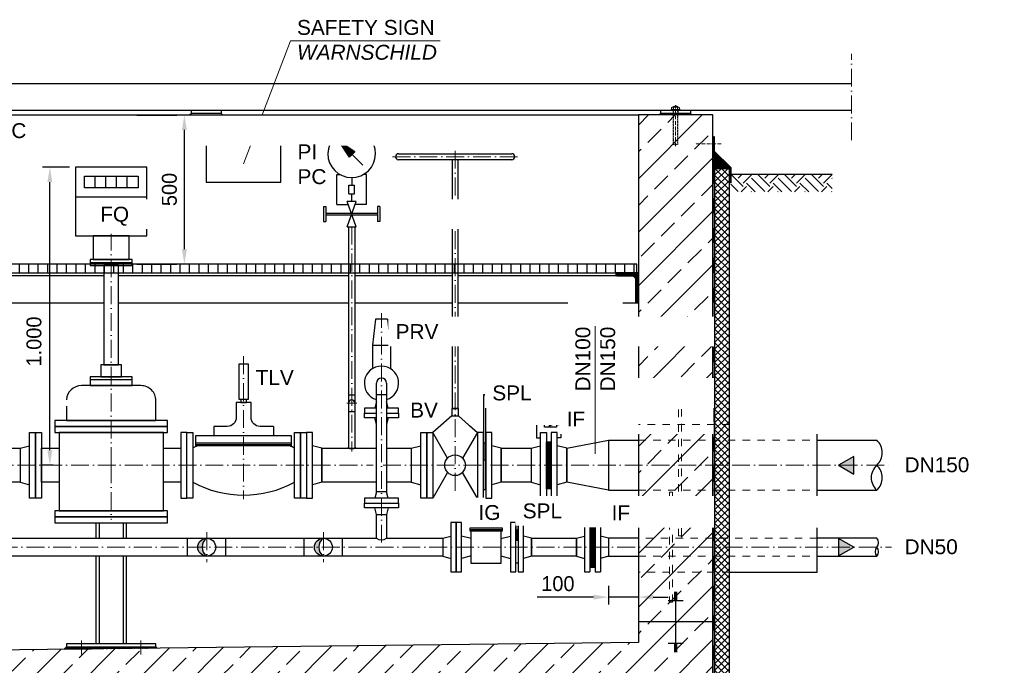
# Model space of a CAD drawing. Header units: millimetres. Extents: x 3814 to 923545, y -36595 to -4911.
# Tile 21 of 54: x 7390 to 10694, y -12497 to -10331. Entities that reach past the tile are written whole.
import ezdxf

# ---------------------------------------------------------------- set-up
doc = ezdxf.new("R2010")
doc.units = ezdxf.units.MM
doc.linetypes.add('ACAD_ISO10W100', pattern=[18, 12, -3, 0, -3])
doc.linetypes.add('JIS_02_1.0', pattern=[2, 1, -1])
for name, color, linetype, lineweight in [('Bemaßung', 7, 'Continuous', 9), ('Beschriftung', 7, 'Continuous', 9), ('P------T2', 7, 'Continuous', 18)]:
    doc.layers.add(name, color=color, linetype=linetype, lineweight=lineweight)
for name, color, linetype in [('P-MU050ENTL', 7, 'Continuous'), ('P-MU150AUSL', 7, 'Continuous'), ('P-MU200EINL', 7, 'Continuous')]:
    doc.layers.add(name, color=color, linetype=linetype)
doc.styles.add('LBB3.5M1000', font='isocp.shx', dxfattribs={"height": 3.5})
doc.dimstyles.new('DIN', dxfattribs={"dimtxt": 2.5, "dimasz": 2.5, "dimexe": 1.25, "dimexo": 0.625, "dimtad": 1, "dimtih": 1, "dimdec": 4, "dimdsep": 46, "dimlunit": 6, "dimtxsty": 'Standard', "dimcen": 2.5, "dimadec": 0, "dimazin": 0, "dimtfac": 1, "dimtdec": 4, "dimtmove": 0, "dimatfit": 3, "dimfxl": 0, "dimtvp": 1, "dimtolj": 1, "dimtzin": 0, "dimarcsym": 0})

# ---------------------------------------------------------------- blocks, each defined once
blk = doc.blocks.new('*D25')
at = {"layer": 'Bemaßung', "color": 0, "lineweight": -2, "transparency": 16777216}
for p, q in [((7557.1, -10825.6), (7466.3, -10825.6)), ((7491.3, -11775.6), (7491.3, -10875.6)), ((7502.1, -11825.6), (7466.3, -11825.6))]:
    blk.add_line(p, q, dxfattribs=at)
at = {"layer": 'Bemaßung', "color": 0, "transparency": 16777216}
for points in [[(7482.9, -10875.6), (7499.6, -10875.6), (7491.3, -10825.6)], [(7482.9, -11775.6), (7499.6, -11775.6), (7491.3, -11825.6)]]:
    blk.add_solid(points, dxfattribs=at)
at = {"layer": 'DEFPOINTS', "color": 0, "transparency": 16777216}
for p in [(7491.3, -10825.6), (7577.1, -10825.6), (7522.1, -11825.6)]:
    blk.add_point(p, dxfattribs=at)
at = {"layer": 'Bemaßung', "color": 0, "transparency": 16777216, "insert": (7438.1, -11410.5), "char_height": 50, "attachment_point": 5, "rotation": 90}
blk.add_mtext('\\A1;1.000', dxfattribs=at)
blk = doc.blocks.new('*D24')
at = {"layer": 'Bemaßung', "color": 0, "lineweight": -2, "transparency": 16777216}
for p, q in [((7782.7, -10650.6), (7917.7, -10650.6)), ((7942.7, -11100.6), (7942.7, -10700.6)), ((7782.7, -11150.6), (7917.7, -11150.6))]:
    blk.add_line(p, q, dxfattribs=at)
at = {"layer": 'Bemaßung', "color": 0, "transparency": 16777216}
for points in [[(7934.4, -10700.6), (7951.1, -10700.6), (7942.7, -10650.6)], [(7934.4, -11100.6), (7951.1, -11100.6), (7942.7, -11150.6)]]:
    blk.add_solid(points, dxfattribs=at)
at = {"layer": 'DEFPOINTS', "color": 0, "transparency": 16777216}
for p in [(7942.7, -10650.6), (7942.7, -10650.6), (7942.7, -11150.6)]:
    blk.add_point(p, dxfattribs=at)
at = {"layer": 'Bemaßung', "color": 0, "transparency": 16777216, "insert": (7892.5, -10900.6), "char_height": 50, "attachment_point": 5, "rotation": 90}
blk.add_mtext('\\A1;500', dxfattribs=at)
blk = doc.blocks.new('*D49')
at = {"layer": 'Bemaßung', "color": 0, "lineweight": -2, "transparency": 16777216}
for p, q in [((9366.1, -12230.7), (9366.1, -12293.1)), ((9466.1, -12230.7), (9466.1, -12293.1)), ((9316.1, -12268.1), (9126.1, -12268.1)), ((9466.1, -12268.1), (9366.1, -12268.1)), ((9516.1, -12268.1), (9566.1, -12268.1))]:
    blk.add_line(p, q, dxfattribs=at)
at = {"layer": 'Bemaßung', "color": 0, "transparency": 16777216}
for points in [[(9316.1, -12259.8), (9316.1, -12276.5), (9366.1, -12268.1)], [(9516.1, -12259.8), (9516.1, -12276.5), (9466.1, -12268.1)]]:
    blk.add_solid(points, dxfattribs=at)
at = {"layer": 'DEFPOINTS', "color": 0, "transparency": 16777216}
for p in [(9366.1, -12130.7), (9466.1, -12130.7), (9366.1, -12268.1)]:
    blk.add_point(p, dxfattribs=at)
at = {"layer": 'Bemaßung', "color": 0, "transparency": 16777216, "insert": (9196.1, -12223.1), "char_height": 50, "attachment_point": 5}
blk.add_mtext('\\A1;100', dxfattribs=at)

msp = doc.modelspace()

# ---------------------------------------------------------------- hatches: boundary and pattern name
at = {"lineweight": 0}
h = msp.add_hatch(dxfattribs=at)
h.set_pattern_fill('ANSI33', color=256, scale=20)
h.set_pattern_definition([(45, (8016.07, -11775.56), (-89.8026, 89.8026), []), (45, (8105.88, -11775.56), (-89.8026, 89.8026), [63.5, -31.75])])
h.paths.add_polyline_path([(6316.07279, -11505.55504), (6566.07279, -11505.55504), (6566.07279, -10650.55504), (6316.07279, -10650.55504)])
h.paths.add_polyline_path([(9466.07279, -11689.05504), (9716.07279, -11689.05504), (9716.07279, -10650.55504), (9466.07279, -10650.55504)])
h.paths.add_polyline_path([(9716.07279, -11689.05504), (9466.07279, -11689.05504), (9466.07279, -12420.55504), (6916.07279, -12450.55504), (6916.07279, -12650.55504), (6566.07279, -12650.55504), (6566.07279, -11505.55504), (6316.07279, -11505.55504), (6316.07279, -12900.55504), (9716.07279, -12900.55504)])
at = {"lineweight": 5}
h = msp.add_hatch(dxfattribs=at)
h.set_pattern_fill('ANSI36', color=256, angle=90)
h.set_pattern_definition([(135, (6288.0728, -10802.055), (-6.173926, 1.683798), [7.9375, -1.5875, 0, -1.5875])])
h.paths.add_polyline_path([(9716.07279, -10774.05504), (9772.07279, -10830.05504), (9722.07279, -10830.05504), (9716.07279, -10830.05504)])
h = msp.add_hatch()
h.set_pattern_fill('EARTH', color=256, scale=10, angle=45)
h.set_pattern_definition([(45, (10087.07, -10879.69), (7e-15, 89.803), [63.5, -63.5]), (45, (10070.235, -10862.855), (7e-15, 89.803), [63.5, -63.5]), (45, (10053.4, -10846.02), (7e-15, 89.803), [63.5, -63.5]), (135, (10053.4, -10834.79), (-89.803, 7e-15), [63.5, -63.5]), (135, (10070.235, -10817.954), (-89.803, 7e-15), [63.5, -63.5]), (135, (10087.07, -10801.116), (-89.803, 7e-15), [63.5, -63.5])])
h.paths.add_polyline_path([(10116.07279, -10908.83069), (10116.07279, -10850.55504), (9776.03022, -10850.55504), (9776.03022, -10908.83069)])
h = msp.add_hatch()
h.set_pattern_fill('ANSI31', color=256, scale=10, angle=45)
h.set_pattern_definition([(90, (-77669.44, 27169.223), (-31.75, 5e-15), [])])
h.paths.add_polyline_path([(6741.92279, -11180.55504), (6741.92279, -11150.55504), (6571.07279, -11150.55504), (6571.07279, -11180.55504)])
h.paths.add_polyline_path([(6741.92279, -11150.55504), (6741.92279, -11180.55504), (9461.07279, -11180.55504), (9461.07279, -11150.55504)])
at = {"lineweight": 9}
h = msp.add_hatch(dxfattribs=at)
h.set_pattern_fill('ANSI31', color=256)
h.set_pattern_definition([(45, (-76069.4396, 27169.2227), (-2.24506403, 2.24506403), [])])
edge = h.paths.add_edge_path()
edge.add_line((9466.07279, -11280.55504), (9466.07279, -11180.55504))
edge.add_line((9466.07279, -11180.55504), (9391.07279, -11180.55504))
edge.add_line((9391.07279, -11180.55504), (9391.07279, -11185.55504))
edge.add_arc((9396.07279, -11185.55504), 5, 180, 270)
edge.add_line((9396.07279, -11190.55504), (9446.07279, -11190.55504))
edge.add_arc((9446.07279, -11200.55504), 10, 0, 90, ccw=False)
edge.add_line((9456.07279, -11200.55504), (9456.07279, -11275.55504))
edge.add_arc((9461.07279, -11275.55504), 5, 180, 270)
edge.add_line((9461.07279, -11280.55504), (9466.07279, -11280.55504))
h = msp.add_hatch(color=256)
h.dxf.hatch_style = 1
h.paths.add_polyline_path([(9177.8202, -11688.72107), (9168.44908, -11694.13148), (9168.44908, -11683.31065)])
at = {"lineweight": 5}
h = msp.add_hatch(dxfattribs=at)
h.set_pattern_fill('NET3', color=256, angle=180)
h.set_pattern_definition([(180, (9166.0728, -11825.555), (-4e-16, -3.175), []), (240, (9166.0728, -11825.555), (2.74963, -1.5875), []), (300, (9166.0728, -11825.555), (2.74963, 1.5875), [])])
h.paths.add_polyline_path([(9158.07279, -11904.55504), (9158.07279, -11746.55504), (9174.07279, -11746.55504), (9174.07279, -11904.55504)])
h = msp.add_hatch(color=256)
h.dxf.hatch_style = 1
h.paths.add_polyline_path([(10138.09475, -11825.55504), (10189.13271, -11855.02182), (10189.13271, -11796.08825)])
h = msp.add_hatch(color=256)
h.dxf.hatch_style = 1
h.paths.add_polyline_path([(9323.8202, -11983.18525), (9314.44908, -11988.59567), (9314.44908, -11977.77483)])
h = msp.add_hatch(dxfattribs=at)
h.set_pattern_fill('NET3', color=256, angle=90)
h.set_pattern_definition([(90, (-33525.0593, -22517.5735), (-3.175, 2e-16), []), (150, (-33525.0593, -22517.5735), (-1.5875, -2.74963066), []), (210, (-33525.0593, -22517.5735), (1.5875, -2.74963066), [])])
h.paths.add_polyline_path([(9303.07279, -12168.05504), (9321.07279, -12168.05504), (9321.07279, -12033.05504), (9303.07279, -12033.05504)])
h = msp.add_hatch(color=256)
h.dxf.hatch_style = 1
h.paths.add_polyline_path([(8017.57279, -12070.40504, 0.4142135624), (7987.42279, -12100.55504), (8002.06063, -12100.55504, -0.2421638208)])
h.paths.add_polyline_path([(8002.06063, -12100.55504), (7987.42279, -12100.55504, 0.4142135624), (8017.57279, -12130.70504, -0.2421638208)])
h = msp.add_hatch(color=256)
h.dxf.hatch_style = 1
h.paths.add_polyline_path([(8409.07279, -12070.40504, 0.4142135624), (8378.92279, -12100.55504), (8393.56063, -12100.55504, -0.2421638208)])
h.paths.add_polyline_path([(8393.56063, -12100.55504), (8378.92279, -12100.55504, 0.4142135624), (8409.07279, -12130.70504, -0.2421638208)])
h = msp.add_hatch(color=256)
h.dxf.hatch_style = 1
h.paths.add_polyline_path([(10189.13271, -12100.55504), (10138.09475, -12071.08825), (10138.09475, -12130.02182)])
h = msp.add_hatch(dxfattribs=at)
h.set_pattern_fill('NET3', color=256)
h.set_pattern_definition([(0, (7695.2295, -12438.9704), (0, 3.175), []), (60, (7695.2295, -12438.9704), (-2.74963, 1.5875), []), (120, (7695.2295, -12438.9704), (-2.74963, -1.5875), [])])
h.paths.add_polyline_path([(7847.07279, -12434.70905), (7547.07279, -12434.70905), (7538.55006, -12443.23177), (7851.90894, -12439.5452)])

# ---------------------------------------------------------------- linework, layer by layer
at = {"linetype": 'ACAD_ISO10W100', "lineweight": 18, "ltscale": 5}
for p, q in [((10181.60662, -10735.55504), (10181.60662, -10445.55504)), ((8641.07279, -10790.55504), (9061.07279, -10790.55504)), ((7697.07279, -11825.55504), (7697.07279, -11048.96901)), ((8604.07279, -12085.29835), (8604.07279, -11315.92922)), ((8520.85885, -11617.05332), (8487.28673, -11617.05332)), ((7112.07279, -11825.55504), (8575.72279, -11825.55504)), ((7697.07279, -11825.55504), (7697.07279, -12008.55504)), ((8609.42279, -11825.55504), (10316.07279, -11825.55504)), ((8017.57279, -12050.40504), (8017.57279, -12150.70504)), ((8409.07279, -12050.40504), (8409.07279, -12150.70504)), ((6782.07279, -12100.55504), (10316.07279, -12100.55504)), ((7597.07279, -12413.04817), (7597.07279, -12460.88238)), ((7797.07279, -12413.04817), (7797.07279, -12460.88238))]:
    msp.add_line(p, q, dxfattribs=at)
for p, q in [((10181.60662, -10545.55504), (6256.07279, -10545.55504)), ((10181.60662, -10635.55504), (6256.07279, -10635.55504)), ((7966.07279, -10645.55504), (7966.07279, -10635.55504)), ((8066.07279, -10635.55504), (8066.07279, -10645.55504)), ((9541.07279, -10645.55504), (9541.07279, -10635.55504)), ((9641.07279, -10635.55504), (9641.07279, -10645.55504)), ((6566.07279, -10650.55504), (9466.07279, -10650.55504)), ((7966.07279, -10645.55504), (7961.07279, -10650.55504)), ((8066.07279, -10645.55504), (7966.07279, -10645.55504)), ((8066.07279, -10645.55504), (8071.07279, -10650.55504)), ((9541.07279, -10645.55504), (9536.07279, -10650.55504)), ((9641.07279, -10645.55504), (9541.07279, -10645.55504)), ((9641.07279, -10645.55504), (9646.07279, -10650.55504)), ((9772.07279, -10830.05504), (9716.07279, -10774.05504)), ((9716.07279, -10830.05504), (9762.07279, -10830.05504)), ((9722.07279, -10830.05504), (9716.07279, -10830.05504)), ((10116.07279, -10850.55504), (9776.03022, -10850.55504)), ((7672.07279, -11190.55504), (7315.87279, -11190.55504)), ((8493.42279, -11190.55504), (7722.07279, -11190.55504)), ((8841.07279, -11190.55504), (8514.72279, -11190.55504)), ((9396.07279, -11190.55504), (8861.07279, -11190.55504)), ((7322.22279, -11280.55504), (7672.07279, -11280.55504)), ((7722.07279, -11280.55504), (8493.42279, -11280.55504)), ((8514.72279, -11280.55504), (8841.07279, -11280.55504)), ((8861.07279, -11280.55504), (9461.07279, -11280.55504)), ((8584.07279, -11335.40504), (8574.07279, -11422.90504)), ((8624.07279, -11335.40504), (8584.07279, -11335.40504)), ((8624.07279, -11335.40504), (8634.07279, -11422.90504)), ((8574.07279, -11422.90504), (8634.07279, -11422.90504)), ((8574.07279, -11422.90504), (8574.07279, -11501.35149)), ((8634.07279, -11422.90504), (8634.07279, -11501.35149)), ((8587.22279, -11588.40504), (8587.22279, -11550.40504)), ((8620.92279, -11550.40504), (8620.92279, -11588.40504)), ((8493.42279, -11589.05332), (8514.72279, -11589.05332)), ((8587.22279, -11612.40504), (8581.57279, -11634.40504)), ((8626.57279, -11634.40504), (8620.92279, -11612.40504)), ((8493.42279, -11645.05332), (8514.72279, -11645.05332)), ((8587.22279, -11688.40504), (8581.57279, -11666.40504)), ((8626.57279, -11666.40504), (8620.92279, -11688.40504)), ((9366.07279, -11741.40504), (9466.07279, -11741.40504)), ((10066.07279, -11741.40504), (10266.07279, -11741.40504)), ((8490.00326, -11768.40332), (8490.00326, -11767.40332)), ((8490.00326, -11767.40332), (8493.42279, -11767.40332)), ((8518.14232, -11767.40332), (8514.72279, -11767.40332)), ((8518.14232, -11768.40332), (8518.14232, -11767.40332)), ((8587.22279, -11914.40504), (8581.57279, -11936.40504)), ((8626.57279, -11936.40504), (8620.92279, -11914.40504)), ((9366.07279, -11909.70504), (9466.07279, -11909.70504)), ((10066.07279, -11909.70504), (10266.07279, -11909.70504)), ((8587.22279, -11990.40504), (8581.57279, -11968.40504)), ((8587.22279, -12070.40504), (8587.22279, -11990.40504)), ((8587.22279, -11990.40504), (8620.92279, -11990.40504)), ((8626.57279, -11968.40504), (8620.92279, -11990.40504)), ((8620.92279, -11990.40504), (8620.92279, -12070.40504)), ((7953.57279, -12130.70504), (7953.57279, -12070.40504)), ((8081.57279, -12130.70504), (8081.57279, -12070.40504)), ((8345.07279, -12130.70504), (8345.07279, -12070.40504)), ((8473.07279, -12130.70504), (8473.07279, -12070.40504)), ((9466.07279, -12070.40504), (9366.07279, -12070.40504)), ((9366.07279, -12070.40504), (9366.07279, -12130.70504)), ((10266.07279, -12070.40504), (10066.07279, -12070.40504)), ((9366.07279, -12130.70504), (9466.07279, -12130.70504)), ((10066.07279, -12130.70504), (10266.07279, -12130.70504)), ((9586.07279, -12250.90176), (9596.07279, -12250.90176)), ((9586.07279, -12254.42166), (9596.07279, -12254.42166)), ((9586.07279, -12257.94156), (9596.07279, -12257.94156)), ((9591.07279, -12250.55504), (9591.07279, -12350.55504)), ((9566.07279, -12279.06099), (9616.07279, -12279.06099)), ((9586.07279, -12261.46147), (9596.07279, -12261.46147)), ((9586.07279, -12264.98137), (9596.07279, -12264.98137)), ((9586.07279, -12268.50128), (9596.07279, -12268.50128)), ((9586.07279, -12272.02118), (9596.07279, -12272.02118)), ((9586.07279, -12275.54109), (9596.07279, -12275.54109)), ((9716.07279, -12350.55504), (9466.07279, -12350.55504)), ((9591.07279, -12350.55504), (9591.07279, -12450.55504)), ((9566.07279, -12422.04908), (9616.07279, -12422.04908)), ((7547.07279, -12434.70905), (7538.55006, -12443.23177)), ((7847.07279, -12434.70905), (7851.90894, -12439.5452)), ((9586.07279, -12425.56898), (9596.07279, -12425.56898)), ((9586.07279, -12429.08889), (9596.07279, -12429.08889)), ((9586.07279, -12432.60879), (9596.07279, -12432.60879)), ((9586.07279, -12436.1287), (9596.07279, -12436.1287)), ((9586.07279, -12439.6486), (9596.07279, -12439.6486)), ((9586.07279, -12443.16851), (9596.07279, -12443.16851)), ((9586.07279, -12446.68841), (9596.07279, -12446.68841)), ((9586.07279, -12450.20832), (9596.07279, -12450.20832))]:
    msp.add_line(p, q)
at = {"linetype": 'Continuous', "lineweight": 9}
for p, q in [((9576.07279, -10635.55504), (9576.07279, -10632.55504)), ((9576.07279, -10632.55504), (9606.07279, -10632.55504)), ((9577.67279, -10631.55504), (9577.67279, -10625.55504)), ((9581.13699, -10624.55504), (9601.00859, -10624.55504)), ((9583.07279, -10622.05504), (9599.07279, -10622.05504)), ((9583.07279, -10622.05504), (9583.07279, -10624.55504)), ((9584.29779, -10621.61994), (9584.29779, -10624.55504)), ((9584.60099, -10631.55504), (9584.60099, -10625.55504)), ((9597.54459, -10631.55504), (9597.54459, -10625.55504)), ((9597.84779, -10621.61994), (9597.84779, -10624.55504)), ((9599.07279, -10622.05504), (9599.07279, -10624.55504)), ((9604.47279, -10631.55504), (9604.47279, -10625.55504)), ((9606.07279, -10635.55504), (9606.07279, -10632.55504))]:
    msp.add_line(p, q, dxfattribs=at)
at = {"linetype": 'JIS_02_1.0', "lineweight": 5, "ltscale": 2}
for p, q in [((9582.57279, -10650.55504), (9582.57279, -10632.55504)), ((9583.07279, -10749.05504), (9583.07279, -10622.05504)), ((9584.29779, -10749.4901), (9584.29779, -10624.55504)), ((9597.84779, -10749.4901), (9597.84779, -10624.55504)), ((9599.07279, -10749.05504), (9599.07279, -10622.05504)), ((9599.57279, -10650.55504), (9599.57279, -10632.55504)), ((9583.07279, -10749.05504), (9599.07279, -10749.05504))]:
    msp.add_line(p, q, dxfattribs=at)
at = {"linetype": 'ACAD_ISO10W100', "lineweight": 5}
for p, q in [((9591.07279, -10755.55504), (9591.07279, -10617.49404)), ((9744.16083, -10747.82579), (9656.64977, -10747.82579))]:
    msp.add_line(p, q, dxfattribs=at)
at = {"linetype": 'JIS_02_1.0', "lineweight": 18, "ltscale": 25}
for p, q in [((9466.07279, -11741.40504), (10066.07279, -11741.40504)), ((9466.07279, -11909.70504), (10066.07279, -11909.70504)), ((9772.07279, -11962.05504), (9466.07279, -11962.05504)), ((9772.07279, -12016.1541), (9466.07279, -12016.1541)), ((10066.07279, -12070.40504), (9466.07279, -12070.40504)), ((9466.07279, -12130.70504), (10066.07279, -12130.70504)), ((9772.07279, -12184.4541), (9466.07279, -12184.4541))]:
    msp.add_line(p, q, dxfattribs=at)
for points in [[(9716.07279, -12900.55504), (9716.07279, -10650.55504), (9466.07279, -10650.55504), (9466.07279, -12420.55504), (6916.07279, -12450.55504), (6916.07279, -12650.55504), (6566.07279, -12650.55504), (6566.07279, -12450.55504), (6566.07279, -10650.55504), (6316.07279, -10650.55504), (6316.07279, -12900.55504)], [(6741.92279, -11180.55504), (9461.07279, -11180.55504), (9461.07279, -11150.55504), (6741.92279, -11150.55504)], [(8587.22279, -11634.40504), (8546.57279, -11634.40504), (8546.57279, -11650.40504), (8587.22279, -11650.40504)], [(8587.22279, -11666.40504), (8546.57279, -11666.40504), (8546.57279, -11650.40504), (8587.22279, -11650.40504)], [(9171.57279, -11688.72107), (9124.82263, -11688.72107), (9124.82263, -11733.26755), (9138.07279, -11733.26755)], [(9191.82055, -11688.72107), (9205.48332, -11688.72107), (9205.48332, -11733.26755), (9194.07279, -11733.26755)], [(8587.22279, -11882.70504), (8404.07279, -11882.70504), (8404.07279, -11768.40504), (8490.01003, -11768.40504)], [(8518.13555, -11768.40504), (8587.22279, -11768.40504)], [(8620.92279, -11768.40504), (8704.07279, -11768.40504), (8704.07279, -11882.70504), (8620.92279, -11882.70504)], [(9317.57279, -11983.18525), (9270.82263, -11983.18525), (9270.82263, -12027.73174), (9285.07279, -12027.73174)], [(9337.82055, -11983.18525), (9351.48332, -11983.18525), (9351.48332, -12027.73174), (9339.07279, -12027.73174)], [(7222.07279, -12070.40504), (8587.22279, -12070.40504)], [(8620.92279, -12070.40504), (8810.07279, -12070.40504), (8810.07279, -12130.70504), (7222.07279, -12130.70504)]]:
    msp.add_lwpolyline(points)
for points in [[(9774.03022, -10877.93827), (9774.03022, -10827.93827), (9718.91774, -10772.82579), (9718.91774, -10722.82579), (9720.91774, -10722.82579), (9720.91774, -10771.99737), (9776.03022, -10827.10985), (9776.03022, -10877.93827)], [(8016.07279, -10875.55504), (8266.07279, -10875.55504), (8266.07279, -10750.55504), (8016.07279, -10750.55504)], [(8587.22279, -11588.40504), (8620.92279, -11588.40504), (8620.92279, -11914.40504), (8587.22279, -11914.40504)], [(9151.32503, -11697.71206), (9151.32503, -11679.73007), (9191.82055, -11679.73007), (9191.82055, -11697.71206)], [(9177.8202, -11688.72107), (9168.44908, -11694.13148), (9168.44908, -11683.31065)], [(9226.07279, -11768.40504), (9366.07279, -11741.40504), (9366.07279, -11909.70504), (9226.07279, -11882.70504)], [(10138.09475, -11825.55504), (10189.13271, -11855.02182), (10189.13271, -11796.08825)], [(8546.57279, -11952.40504), (8661.57279, -11952.40504), (8661.57279, -11936.40504), (8546.57279, -11936.40504)], [(8546.57279, -11952.40504), (8661.57279, -11952.40504), (8661.57279, -11968.40504), (8546.57279, -11968.40504)], [(9297.32503, -11992.17625), (9297.32503, -11974.19425), (9337.82055, -11974.19425), (9337.82055, -11992.17625)], [(9323.8202, -11983.18525), (9314.44908, -11988.59567), (9314.44908, -11977.77483)], [(10189.13271, -12100.55504), (10138.09475, -12071.08825), (10138.09475, -12130.02182)], [(7547.07279, -12434.70905), (7847.07279, -12434.70905), (7847.07279, -12424.70905), (7547.07279, -12424.70905)]]:
    msp.add_lwpolyline(points, close=True)
msp.add_lwpolyline([(9466.07279, -11280.55504), (9466.07279, -11180.55504), (9391.07279, -11180.55504), (9391.07279, -11185.55504, 0.4142135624), (9396.07279, -11190.55504), (9446.07279, -11190.55504, -0.4142135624), (9456.07279, -11200.55504), (9456.07279, -11275.55504, 0.4142135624), (9461.07279, -11280.55504)], format="xyb", close=True)
msp.add_lwpolyline([(9581.07279, -11916.1541), (9571.07279, -11916.1541), (9571.07279, -12284.4541), (9581.07279, -12284.4541)], close=True, dxfattribs=at)
for centre in [(8017.57279, -12100.55504), (8409.07279, -12100.55504)]:
    msp.add_circle(centre, 30.15)
at = {"linetype": 'Continuous', "lineweight": 9}
for centre, radius, start, end in [((9581.13689, -10631.05503), 6.49999, 57.79575833, 122.20424167), ((9581.13689, -10626.05504), 6.49999, 237.79575833, 302.20424167), ((9591.07279, -10642.63837), 22.08333, 68.76068889, 111.23931111), ((9591.07279, -10645.99713), 21.4421, 72.43264167, 107.56735833), ((9591.07279, -10611.11294), 21.4421, 252.43264167, 287.56735833), ((9601.00869, -10631.05503), 6.49999, 57.79575833, 122.20424167), ((9601.00869, -10626.05504), 6.49999, 237.79575833, 302.20424167)]:
    msp.add_arc(centre, radius, start, end, dxfattribs=at)
at = {"linetype": 'JIS_02_1.0', "lineweight": 5, "ltscale": 2}
msp.add_arc((9591.07279, -10728.4717), 22.08333, 248.76068889, 291.23931111, dxfattribs=at)
for centre, radius, start, end in [((8604.07279, -11550.40504), 16.85, 0, 180), ((8504.07279, -11617.05332), 10.65, 0, 180), ((10227.37611, -11783.48004), 57.16414, 312.6049657, 47.3950343), ((8504.07279, -11713.01224), 57.15, 255.74806505, 284.25193495), ((8504.07279, -11711.25441), 57.15, 259.26004999, 280.73995001), ((10304.76947, -11867.63004), 57.16414, 132.6049657, 227.3950343), ((10227.37611, -11867.63004), 57.16414, 312.6049657, 47.3950343), ((8039.11702, -12100.55504), 37.0564, 125.54839525, 234.45160475), ((8430.61702, -12100.55504), 37.0564, 125.54839525, 234.45160475), ((8604.07279, -12045.40304), 30.15, 236.02215405, 303.97784595), ((10249.37625, -12085.48004), 22.49511, 317.92169072, 42.07830928), ((10282.76932, -12115.63004), 22.49511, 137.92169072, 222.07830928), ((10249.37625, -12115.63004), 22.49511, 317.92169072, 42.07830928)]:
    msp.add_arc(centre, radius, start, end)
at = {"layer": 'P------T2', "color": 7}
for p, q in [((8141.07912, -10814.48889), (8298.46785, -10401.42828)), ((8298.46785, -10401.42828), (8800.89243, -10401.42828))]:
    msp.add_line(p, q, dxfattribs=at)
at = {"layer": 'P-MU050ENTL', "linetype": 'Continuous', "ltscale": 10}
for p, q in [((8661.07279, -10780.55504), (9041.07279, -10780.55504)), ((9041.07279, -10800.55504), (8661.07279, -10800.55504)), ((7643.07279, -10895.55504), (7643.07279, -10855.55504)), ((7679.07279, -10895.55504), (7679.07279, -10855.55504)), ((7715.07279, -10895.55504), (7715.07279, -10855.55504)), ((7751.07279, -10895.55504), (7751.07279, -10855.55504)), ((7577.07279, -10925.55504), (7817.07279, -10925.55504)), ((7627.07279, -11145.55504), (7767.07279, -11145.55504)), ((7767.07279, -11538.55504), (7627.07279, -11538.55504)), ((8241.57279, -11695.55504), (8241.57279, -11725.55504)), ((8826.17065, -11801.47163), (8776.07279, -11715.55504)), ((8926.07279, -11715.55504), (8875.97493, -11801.47163)), ((7391.07279, -11768.40504), (7423.07279, -11760.05504)), ((7981.57279, -11750.55504), (8301.57279, -11750.55504)), ((7981.57279, -11755.55504), (8301.57279, -11755.55504)), ((8404.07279, -11768.40504), (8372.07279, -11760.05504)), ((8704.07279, -11768.40504), (8736.07279, -11760.05504)), ((9006.07279, -11768.40504), (8974.07279, -11760.05504)), ((9106.07279, -11768.40504), (9138.07279, -11760.05504)), ((9226.07279, -11768.40504), (9194.07279, -11760.05504)), ((7391.07279, -11768.40504), (7391.07279, -11882.70504)), ((8404.07279, -11768.40504), (8404.07279, -11882.70504)), ((8704.07279, -11768.40504), (8704.07279, -11882.70504)), ((9006.07279, -11768.40504), (9006.07279, -11882.70504)), ((9106.07279, -11768.40504), (9106.07279, -11882.70504)), ((9226.07279, -11768.40504), (9226.07279, -11882.70504)), ((8826.17065, -11849.63844), (8776.07279, -11935.55504)), ((8926.07279, -11935.55504), (8875.97493, -11849.63844)), ((7391.07279, -11882.70504), (7423.07279, -11891.05504)), ((8404.07279, -11882.70504), (8372.07279, -11891.05504)), ((8704.07279, -11882.70504), (8736.07279, -11891.05504)), ((9006.07279, -11882.70504), (8974.07279, -11891.05504)), ((9106.07279, -11882.70504), (9138.07279, -11891.05504)), ((9226.07279, -11882.70504), (9194.07279, -11891.05504)), ((7657.07279, -12018.55504), (7657.07279, -12070.40504)), ((7737.07279, -12018.55504), (7737.07279, -12070.40504)), ((9285.07279, -12018.05504), (9303.07279, -12018.05504)), ((9285.07279, -12018.05504), (9285.07279, -12183.05504)), ((9303.07279, -12018.05504), (9303.07279, -12183.05504)), ((9321.07279, -12018.05504), (9339.07279, -12018.05504)), ((9321.07279, -12018.05504), (9321.07279, -12183.05504)), ((9339.07279, -12018.05504), (9339.07279, -12183.05504)), ((8810.07279, -12070.40504), (8837.07279, -12063.17034)), ((8810.07279, -12070.40504), (8810.07279, -12130.70504)), ((8905.07279, -12071.74481), (8873.07279, -12063.17034)), ((9005.07279, -12071.74481), (9037.07279, -12063.17034)), ((9108.07279, -12070.40504), (9081.07279, -12063.17034)), ((9108.07279, -12070.40504), (9108.07279, -12130.70504)), ((9258.07279, -12070.40504), (9285.07279, -12063.17034)), ((9258.07279, -12070.40504), (9258.07279, -12130.70504)), ((9258.07279, -12130.70504), (9258.07279, -12070.40504)), ((9366.07279, -12070.40504), (9339.07279, -12063.17034)), ((9366.07279, -12070.40504), (9366.07279, -12130.70504)), ((8810.07279, -12130.70504), (8837.07279, -12137.93974)), ((8905.07279, -12129.36526), (8873.07279, -12137.93974)), ((9005.07279, -12129.36526), (9037.07279, -12137.93974)), ((9108.07279, -12130.70504), (9081.07279, -12137.93974)), ((9258.07279, -12130.70504), (9285.07279, -12137.93974)), ((9366.07279, -12130.70504), (9339.07279, -12137.93964)), ((9285.07279, -12183.05504), (9296.93429, -12183.05504)), ((9296.93429, -12183.05504), (9303.07279, -12183.05504)), ((9321.07279, -12183.05504), (9339.07279, -12183.05504))]:
    msp.add_line(p, q, dxfattribs=at)
for points in [[(7817.07279, -10825.55504), (7577.07279, -10825.55504), (7577.07279, -11055.55504), (7817.07279, -11055.55504)], [(7787.07279, -10895.55504), (7607.07279, -10895.55504), (7607.07279, -10855.55504), (7787.07279, -10855.55504)], [(7637.07279, -11135.55504), (7757.07279, -11135.55504), (7757.07279, -11055.55504), (7637.07279, -11055.55504)], [(7627.07279, -11155.55504), (7767.07279, -11155.55504), (7767.07279, -11135.55504), (7627.07279, -11135.55504)], [(7672.07279, -11488.55504), (7722.07279, -11488.55504), (7722.07279, -11155.55504), (7672.07279, -11155.55504)], [(7662.07279, -11528.55504), (7732.07279, -11528.55504), (7732.07279, -11488.55504), (7662.07279, -11488.55504)], [(7627.07279, -11558.55504), (7767.07279, -11558.55504), (7767.07279, -11528.55504), (7627.07279, -11528.55504)], [(8131.57279, -11615.55504), (8151.57279, -11615.55504), (8151.57279, -11605.55504), (8131.57279, -11605.55504)], [(7508.07279, -11695.55504), (7886.07279, -11695.55504), (7886.07279, -11675.55504), (7508.07279, -11675.55504)], [(7508.07279, -11715.55504), (7886.07279, -11715.55504), (7886.07279, -11695.55504), (7508.07279, -11695.55504)], [(7423.07279, -11935.55504), (7423.07279, -11715.55504), (7443.07279, -11715.55504), (7443.07279, -11935.55504)], [(7443.07279, -11935.55504), (7443.07279, -11715.55504), (7463.07279, -11715.55504), (7463.07279, -11935.55504)], [(7522.07279, -11978.55504), (7872.07279, -11978.55504), (7872.07279, -11715.55504), (7522.07279, -11715.55504)], [(7951.07279, -11935.55504), (7951.07279, -11715.55504), (7931.07279, -11715.55504), (7931.07279, -11935.55504)], [(7971.07279, -11715.55504), (7971.07279, -11935.55504), (7951.07279, -11935.55504), (7951.07279, -11715.55504)], [(7981.57279, -11725.55504), (8301.57279, -11725.55504), (8301.57279, -11760.55504), (7981.57279, -11760.55504)], [(8332.07279, -11715.55504), (8332.07279, -11935.55504), (8312.07279, -11935.55504), (8312.07279, -11715.55504)], [(8352.07279, -11715.55504), (8352.07279, -11935.55504), (8332.07279, -11935.55504), (8332.07279, -11715.55504)], [(8372.07279, -11935.55504), (8372.07279, -11715.55504), (8352.07279, -11715.55504), (8352.07279, -11935.55504)], [(8736.07279, -11935.55504), (8736.07279, -11715.55504), (8756.07279, -11715.55504), (8756.07279, -11935.55504)], [(8756.07279, -11935.55504), (8756.07279, -11715.55504), (8776.07279, -11715.55504), (8776.07279, -11935.55504)], [(8946.07279, -11935.55504), (8946.07279, -11715.55504), (8926.07279, -11715.55504), (8926.07279, -11935.55504)], [(9138.07279, -11935.55504), (9138.07279, -11715.55504), (9158.07279, -11715.55504), (9158.07279, -11935.55504)], [(9194.07279, -11935.55504), (9194.07279, -11715.55504), (9174.07279, -11715.55504), (9174.07279, -11935.55504)], [(9158.07279, -11904.55504), (9158.07279, -11746.55504), (9174.07279, -11746.55504), (9174.07279, -11904.55504)], [(9006.07279, -11768.40504), (9106.07279, -11768.40504), (9106.07279, -11882.70504), (9006.07279, -11882.70504)], [(7508.07279, -11998.55504), (7886.07279, -11998.55504), (7886.07279, -11978.55504), (7508.07279, -11978.55504)], [(7508.07279, -12018.55504), (7886.07279, -12018.55504), (7886.07279, -11998.55504), (7508.07279, -11998.55504)], [(8837.07279, -12183.05504), (8855.07279, -12183.05504), (8855.07279, -12018.05504), (8837.07279, -12018.05504)], [(8873.07279, -12018.05504), (8855.07279, -12018.05504), (8855.07279, -12183.05504), (8873.07279, -12183.05504)], [(8905.07279, -12045.55504), (9005.07279, -12045.55504), (9005.07279, -12155.55504), (8905.07279, -12155.55504)], [(9258.07279, -12130.70504), (9108.07279, -12130.70504), (9108.07279, -12070.40504), (9258.07279, -12070.40504)]]:
    msp.add_lwpolyline(points, close=True, dxfattribs=at)
for points in [[(7547.07279, -11627.70504), (7547.07279, -11675.55504), (7847.07279, -11675.55504), (7847.07279, -11608.55504, 0.4142135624), (7797.07279, -11558.55504), (7597.07279, -11558.55504, 0.4016706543), (7547.11904, -11606.40504, 0.4016706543)], [(8241.57279, -11695.55504), (8196.57279, -11695.55504, -0.4142135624), (8166.57279, -11665.55504), (8166.57279, -11615.55504), (8116.57279, -11615.55504), (8116.57279, -11665.55504, -0.4142135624), (8086.57279, -11695.55504), (8041.57279, -11695.55504), (8041.57279, -11725.55504)]]:
    msp.add_lwpolyline(points, format="xyb", dxfattribs=at)
for points in [[(8946.07279, -11744.55504), (8946.07279, -11906.55504), (8954.07279, -11906.55504), (8954.07279, -11744.55504)], [(8952.57279, -11750.99154), (8952.57279, -11809.16342), (8947.57279, -11809.16342), (8947.57279, -11750.99154)], [(7112.07279, -11768.40504), (7391.07279, -11768.40504), (7391.07279, -11882.70504), (7112.07279, -11882.70504)], [(7522.07279, -11882.70504), (7463.07279, -11882.70504), (7463.07279, -11768.40504), (7522.07279, -11768.40504)], [(7872.07279, -11768.40504), (7931.07279, -11768.40504), (7931.07279, -11882.70504), (7872.07279, -11882.70504)], [(7647.07279, -12070.40504), (7647.07279, -12018.55504), (7747.07279, -12018.55504), (7747.07279, -12070.40504)], [(9772.07279, -12184.4541), (10066.07279, -12184.4541), (10066.07279, -12016.1541), (9772.07279, -12016.1541)]]:
    msp.add_lwpolyline(points, dxfattribs=at)
msp.add_circle((8851.07279, -11825.55504), 34.64285, dxfattribs=at)
for centre, radius, start, end in [((8661.07279, -10790.55504), 10, 90, 270), ((9041.07279, -10790.55504), 10, 270, 90), ((8141.57279, -12086.18949), 360.63445, 115.45157527, 118.21476789), ((8141.57279, -12086.18949), 360.63445, 61.78523211, 64.54842473), ((8141.57279, -11564.92058), 360.63445, 241.78523211, 298.21476789)]:
    msp.add_arc(centre, radius, start, end, dxfattribs=at)
at = {"layer": 'P-MU150AUSL', "linetype": 'Continuous', "ltscale": 10}
for p, q in [((8515.15239, -10774.66232), (8461.69829, -10739.02632)), ((8541.70279, -10819.03082), (8461.69829, -10739.02632)), ((8497.33429, -10792.48042), (8461.69829, -10739.02632)), ((8505.99899, -10783.81572), (8463.85799, -10741.67472)), ((8507.22089, -10782.59392), (8467.56329, -10742.93632)), ((8504.77709, -10785.03762), (8467.56329, -10747.82382)), ((8503.55519, -10786.25952), (8472.45079, -10755.15512)), ((8508.44269, -10781.37202), (8474.89479, -10747.82392)), ((8502.33329, -10787.48142), (8477.33839, -10762.48652)), ((8501.11139, -10788.70332), (8482.22599, -10769.81792)), ((8509.66459, -10780.15012), (8482.22609, -10752.71152)), ((8504.77709, -10785.03762), (8482.65569, -10762.91622)), ((8508.44269, -10781.37202), (8485.39849, -10758.32772)), ((8510.88649, -10778.92822), (8489.55699, -10757.59882)), ((8512.10839, -10777.70632), (8496.88829, -10762.48632)), ((8512.10839, -10777.70632), (8496.88829, -10762.48632)), ((8513.33029, -10776.48452), (8504.21959, -10767.37382)), ((8499.88949, -10789.92522), (8487.11359, -10777.14932)), ((8498.66759, -10791.14712), (8492.00109, -10784.48062)), ((8497.33429, -10792.48042), (8515.15239, -10774.66232)), ((8514.55209, -10775.26262), (8511.55089, -10772.26132)), ((8454.07279, -10850.55332), (8465.34299, -10850.55332)), ((8504.07279, -10860.55332), (8504.07279, -10885.55332)), ((8554.07279, -10850.55332), (8542.80259, -10850.55332)), ((8494.07279, -10885.55332), (8514.07279, -10885.55332)), ((8494.07279, -10915.55332), (8494.07279, -10885.55332)), ((8514.07279, -10915.55332), (8514.07279, -10885.55332)), ((8494.07279, -10915.55332), (8514.07279, -10915.55332)), ((9772.07279, -11689.05504), (10066.07279, -11689.05504)), ((10066.07279, -11962.05504), (10066.07279, -11689.05504)), ((9772.07279, -11962.05504), (10066.07279, -11962.05504))]:
    msp.add_line(p, q, dxfattribs=at)
msp.add_arc((8504.07279, -10780.55332), 80, 89.62431389, 89.62428056, dxfattribs=at)
at = {"layer": 'P-MU200EINL'}
msp.add_lwpolyline([(9303.07279, -12168.05504), (9321.07279, -12168.05504), (9321.07279, -12033.05504), (9303.07279, -12033.05504)], close=True, dxfattribs=at)

# ---------------------------------------------------------------- texts
at = {"layer": 'Beschriftung', "char_height": 50, "attachment_point": 1, "style": 'LBB3.5M1000'}
for s, insert, width in [('{\\fArial|b0|i0|c0|p34;SAFETY SIGN\\P\\fArial|b0|i1|c0|p34;WARNSCHILD\\H1.0213x; }', (8320.57503, -10331.84322), 481.4125281), ('{\\fArial|b0|i0|c0|p34;PI\\PPC}', (8322.23776, -10749.14899), 118.0992725)]:
    msp.add_mtext(s, dxfattribs=dict(at, insert=insert, width=width))
at = {"layer": 'Beschriftung', "insert": (10359.48296, -11799.03186), "char_height": 50, "width": 1235.8101064, "attachment_point": 1, "style": 'LBB3.5M1000', "bg_fill": 2}
msp.add_mtext('{\\fArial|b0|i0|c0|p34;DN150}', dxfattribs=at)

# ---------------------------------------------------------------- dimensions: what is measured, and where the dimension line sits
at = {"layer": 'Bemaßung', "color": 0}
dim = msp.add_linear_dim(base=(7491.26871, -10825.55504), p1=(7522.07279, -11825.55504), p2=(7577.07279, -10825.55504), angle=90, dimstyle='DIN', override={"dimscale": 20, "dimexo": 1, "dimgap": 0, "dimsah": 1, "dimtmove": 2}, dxfattribs=at)
dim.commit()
dim.dimension.update_dxf_attribs({"geometry": '*D25', "text_midpoint": (7438.05329, -11410.52335), "dimtype": 160})
dim = msp.add_linear_dim(base=(9366.07279, -12268.14253), p1=(9466.07279, -12130.70504), p2=(9366.07279, -12130.70504), dimstyle='DIN', override={"dimscale": 20, "dimexo": 5, "dimgap": 1, "dimsah": 1, "dimtmove": 0}, dxfattribs=at)
dim.commit()
dim.dimension.update_dxf_attribs({"geometry": '*D49', "text_midpoint": (9196.07279, -12223.14253)})

# ---------------------------------------------------------------- next in the draw order: texts
at = {"layer": 'Beschriftung', "char_height": 50, "attachment_point": 1, "style": 'LBB3.5M1000', "bg_fill": 2}
for s, insert, width in [('{\\fArial|b0|i0|c0|p34;C}', (7361.94784, -10678.12145), 1235.8101064), ('{\\fArial|b0|i0|c0|p34;TLV}', (8181.77083, -11506.4243), 155.8959615), ('{\\fArial|b0|i0|c0|p34;IF}', (9225.5566, -11645.64718), 1235.8101064), ('{\\fArial|b0|i0|c0|p34;BV}', (7066.62476, -12202.38081), 1235.8101064)]:
    msp.add_mtext(s, dxfattribs=dict(at, insert=insert, width=width))

# ---------------------------------------------------------------- next in the draw order: linework, layer by layer
at = {"linetype": 'ACAD_ISO10W100', "lineweight": 18, "ltscale": 5}
msp.add_line((8141.57279, -11460.18916), (8141.57279, -11939.62743), dxfattribs=at)
at = {"layer": 'P-MU050ENTL', "linetype": 'Continuous', "ltscale": 10}
for p, q in [((7657.07279, -12130.70504), (7657.07279, -12424.70905)), ((7737.07279, -12130.70504), (7737.07279, -12424.70905))]:
    msp.add_line(p, q, dxfattribs=at)
msp.add_lwpolyline([(8126.57279, -11485.55504), (8156.57279, -11485.55504), (8156.57279, -11605.55504), (8126.57279, -11605.55504)], close=True, dxfattribs=at)
for points in [[(7647.07279, -12424.70905), (7647.07279, -12130.70504)], [(7747.07279, -12130.70504), (7747.07279, -12424.70905)]]:
    msp.add_lwpolyline(points, dxfattribs=at)

# ---------------------------------------------------------------- next in the draw order: texts
at = {"layer": 'Beschriftung', "insert": (8700.29612, -11615.6046), "char_height": 50, "width": 1235.8101064, "attachment_point": 1, "style": 'LBB3.5M1000', "bg_fill": 2}
msp.add_mtext('{\\fArial|b0|i0|c0|p34;BV}', dxfattribs=at)

# ---------------------------------------------------------------- next in the draw order: linework, layer by layer
at = {"linetype": 'ACAD_ISO10W100', "lineweight": 18, "ltscale": 5}
msp.add_line((8851.07279, -11911.64566), (8851.07279, -10760.55504), dxfattribs=at)
at = {"linetype": 'JIS_02_1.0', "lineweight": 25, "ltscale": 50}
msp.add_line((9719.07279, -10830.05504), (9719.07279, -12903.55504), dxfattribs=at)
msp.add_line((9722.07279, -12900.55504), (9722.07279, -10830.05504))
at = {"linetype": 'JIS_02_1.0', "lineweight": 18, "ltscale": 25}
msp.add_line((9772.07279, -11689.05504), (9466.07279, -11689.05504), dxfattribs=at)
msp.add_lwpolyline([(9601.07279, -12062.05504), (9611.07279, -12062.05504), (9611.07279, -11589.05504), (9601.07279, -11589.05504)], close=True, dxfattribs=at)
for points in [[(8620.92279, -11650.40504), (8661.57279, -11650.40504), (8661.57279, -11634.40504), (8620.92279, -11634.40504)], [(8620.92279, -11650.40504), (8661.57279, -11650.40504), (8661.57279, -11666.40504), (8620.92279, -11666.40504)]]:
    msp.add_lwpolyline(points)
msp.add_arc((8604.07279, -11550.40504), 57.5, 287.04025278, 252.95974722)
at = {"layer": 'P-MU050ENTL', "linetype": 'Continuous', "ltscale": 10}
for p, q in [((8840.07279, -11659.55504), (8776.07279, -11715.55504)), ((8862.07279, -11659.55504), (8926.07279, -11715.55504))]:
    msp.add_line(p, q, dxfattribs=at)
for points in [[(8841.07279, -11635.55504), (8861.07279, -11635.55504), (8861.07279, -10800.55504), (8841.07279, -10800.55504)], [(8946.07279, -11750.99154), (8954.07279, -11750.99154), (8954.07279, -11588.99154), (8946.07279, -11588.99154)], [(8840.07279, -11659.55504), (8862.07279, -11659.55504), (8862.07279, -11635.55504), (8840.07279, -11635.55504)]]:
    msp.add_lwpolyline(points, close=True, dxfattribs=at)

# ---------------------------------------------------------------- next in the draw order: texts
at = {"layer": 'Beschriftung', "char_height": 50, "width": 1235.8101064, "attachment_point": 1, "style": 'LBB3.5M1000', "bg_fill": 2}
for s, insert in [('{\\fArial|b0|i0|c0|p34;FQ}', (7660.23645, -10958.48665)), ('{\\fArial|b0|i0|c0|p34;PRV}', (8651.59866, -11352.25801)), ('{\\fArial|b0|i0|c0|p34;SPL}', (8975.99403, -11558.06351)), ('{\\fArial|b0|i0|c0|p34;\\C256;IF}', (9376.38377, -11960.39284))]:
    msp.add_mtext(s, dxfattribs=dict(at, insert=insert))

# ---------------------------------------------------------------- next in the draw order: linework, layer by layer
for p, q in [((8493.42279, -11025.55332), (8493.42279, -11767.40332)), ((8514.72279, -11025.55332), (8514.72279, -11767.40332))]:
    msp.add_line(p, q)
at = {"linetype": 'ACAD_ISO10W100', "lineweight": 18, "ltscale": 5}
msp.add_line((8504.07279, -11025.55332), (8504.07279, -11779.45529), dxfattribs=at)
at = {"layer": 'P-MU150AUSL', "linetype": 'Continuous', "ltscale": 10}
for p, q in [((8454.07279, -10950.55332), (8454.07279, -10850.55332)), ((8554.07279, -10950.55332), (8554.07279, -10850.55332)), ((8504.07279, -10940.55332), (8504.07279, -10915.55332)), ((8409.07279, -10958.05332), (8417.07279, -10958.05332)), ((8409.07279, -10958.05332), (8409.07279, -11008.05332)), ((8417.07279, -10958.05332), (8417.07279, -11008.05332)), ((8454.07279, -10950.55332), (8492.60219, -10950.55332)), ((8519.07279, -11025.55332), (8489.07269, -10940.55332)), ((8519.07279, -10940.55332), (8489.07279, -10940.55332)), ((8489.07279, -11025.55332), (8519.07329, -10940.55332)), ((8554.07279, -10950.55332), (8515.54339, -10950.55332)), ((8591.07279, -10958.05332), (8591.07279, -11008.05332)), ((8599.07279, -10958.05332), (8591.07279, -10958.05332)), ((8599.07279, -10958.05332), (8599.07279, -11008.05332)), ((8417.07279, -10980.05332), (8503.01389, -10980.05332)), ((8417.07279, -10986.05332), (8503.01419, -10986.05332)), ((8505.13159, -10986.05332), (8591.07279, -10986.05332)), ((8505.13189, -10980.05332), (8591.07279, -10980.05332)), ((8409.07279, -11008.05332), (8417.07279, -11008.05332)), ((8489.07279, -11025.55332), (8519.07279, -11025.55332)), ((8599.07279, -11008.05332), (8591.07279, -11008.05332))]:
    msp.add_line(p, q, dxfattribs=at)

# ---------------------------------------------------------------- next in the draw order: texts
at = {"layer": 'Beschriftung', "insert": (9254.74916, -11578.18561), "char_height": 50, "width": 275.8290734, "attachment_point": 1, "rotation": 90, "style": 'LBB3.5M1000', "bg_fill": 2}
msp.add_mtext('{\\fArial|b0|i0|c0|p34;DN100\\PDN150}', dxfattribs=at)
at = {"layer": 'Beschriftung', "char_height": 50, "width": 1235.8101064, "attachment_point": 1, "style": 'LBB3.5M1000', "bg_fill": 2}
for s, insert in [('{\\fArial|b0|i0|c0|p34;IG}', (8929.56016, -11959.2392)), ('{\\fArial|b0|i0|c0|p34;DN50}', (10359.48296, -12074.03186))]:
    msp.add_mtext(s, dxfattribs=dict(at, insert=insert))

# ---------------------------------------------------------------- next in the draw order: dimensions: what is measured, and where the dimension line sits
at = {"layer": 'Bemaßung', "color": 0}
dim = msp.add_linear_dim(base=(7942.72225, -10650.55504), p1=(7942.72225, -11150.55504), p2=(7942.72225, -10650.55504), angle=90, dimstyle='DIN', override={"dimscale": 20, "dimexo": 8, "dimgap": 0, "dimsah": 1, "dimtmove": 2}, dxfattribs=at)
dim.commit()
dim.dimension.update_dxf_attribs({"geometry": '*D24', "text_midpoint": (7892.54121, -10900.55504), "dimtype": 160})

# ---------------------------------------------------------------- next in the draw order: linework, layer by layer
at = {"layer": 'P------T2', "color": 7}
msp.add_line((9321.28022, -11787.37014), (9321.28022, -11358.88689), dxfattribs=at)
at = {"layer": 'P-MU050ENTL', "linetype": 'Continuous', "ltscale": 10}
msp.add_line((8900.07279, -12041.02429), (9010.07279, -12041.02429), dxfattribs=at)
for points in [[(8974.07279, -11935.55504), (8974.07279, -11715.55504), (8954.07279, -11715.55504), (8954.07279, -11935.55504)], [(9055.07279, -12042.33216), (9063.07279, -12042.33216), (9063.07279, -11935.33216), (9055.07279, -11935.33216)], [(9037.07279, -12183.05504), (9055.07279, -12183.05504), (9055.07279, -12018.05504), (9037.07279, -12018.05504)], [(9081.07279, -12018.05504), (9063.07279, -12018.05504), (9063.07279, -12183.05504), (9081.07279, -12183.05504)], [(8900.07279, -12045.55504), (9010.07279, -12045.55504), (9010.07279, -12036.49354), (8900.07279, -12036.49354)]]:
    msp.add_lwpolyline(points, close=True, dxfattribs=at)
for points in [[(9061.57279, -12047.05504), (9063.07279, -12047.05504), (9063.07279, -12154.05504), (9055.07279, -12154.05504), (9055.07279, -12047.05504), (9056.57279, -12047.05504)], [(9056.57279, -12042.33216), (9056.57279, -12077.18028), (9061.57279, -12077.18028), (9061.57279, -12042.33216)]]:
    msp.add_lwpolyline(points, dxfattribs=at)

# ---------------------------------------------------------------- next in the draw order: texts
at = {"layer": 'Beschriftung', "insert": (9078.0418, -11953.74662), "char_height": 50, "width": 1235.8101064, "attachment_point": 1, "style": 'LBB3.5M1000', "bg_fill": 2}
msp.add_mtext('{\\fArial|b0|i0|c0|p34;SPL}', dxfattribs=at)

# ---------------------------------------------------------------- next in the draw order: hatches: boundary and pattern name
at = {"lineweight": 5}
h = msp.add_hatch(dxfattribs=at)
h.set_pattern_fill('ANSI37', color=256, scale=5)
h.set_pattern_definition([(45, (8016.073, -11840.305), (-11.22532, 11.22532), []), (135, (8016.073, -11840.305), (-11.22532, -11.22532), [])])
h.paths.add_polyline_path([(9772.07279, -10830.05504), (9722.07279, -10830.05504), (9722.07279, -12850.55504), (9772.07279, -12850.55504)])

# ---------------------------------------------------------------- next in the draw order: linework, layer by layer
msp.add_lwpolyline([(9772.07279, -10830.05504), (9722.07279, -10830.05504), (9722.07279, -12850.55504), (9772.07279, -12850.55504)], close=True)

doc.saveas('drawing.dxf')
